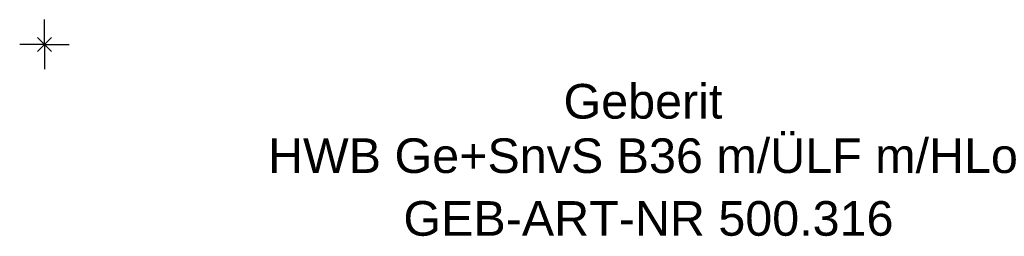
# Model space of a CAD drawing. Header units: millimetres. Extents: x -181 to 181, y -19 to 850.
# Tile 1 of 2: x -2 to 97, y -19 to 2. Entities that reach past the tile are written whole.
import ezdxf
from ezdxf.enums import TextEntityAlignment as Align

# ---------------------------------------------------------------- set-up
doc = ezdxf.new("R2010")
doc.units = ezdxf.units.MM
doc.layers.get('0').update_dxf_attribs({"linetype": 'CONTINUOUS'})
for name, color, linetype, lineweight in [('Arbeitspunkt(DIN)', 7, 'CONTINUOUS', 25), ('GEB-ART-NR', 1, 'CONTINUOUS', 18), ('GEB-BEZUG', 2, 'CONTINUOUS', 25), ('GEB-TEXT', 5, 'CONTINUOUS', 18)]:
    doc.layers.add(name, color=color, linetype=linetype, lineweight=lineweight)
doc.styles.get("Standard").update_dxf_attribs({"font": 'arial.ttf'})

# ---------------------------------------------------------------- blocks, each defined once
blk = doc.blocks.new('Einfügepunkt')
at = {"layer": 'GEB-BEZUG'}
for p, q in [((-0.707, -0.707), (0.707, 0.707)), ((-0.707, 0.707), (0.707, -0.707))]:
    blk.add_line(p, q, dxfattribs=at)

msp = doc.modelspace()

# ---------------------------------------------------------------- linework, layer by layer
at = {"layer": 'Arbeitspunkt(DIN)', "ltscale": 25}
for q in [(0, 2.5), (-2.5, 0), (0, -2.5), (2.5, 0)]:
    msp.add_line((0, 0), q, dxfattribs=at)

# ---------------------------------------------------------------- block references
at = {"ltscale": 25}
msp.add_blockref('Einfügepunkt', (0, 0), dxfattribs=at)

# ---------------------------------------------------------------- texts
at = {"layer": 'GEB-ART-NR'}
msp.add_text('GEB-ART-NR 500.316', height=3.5, dxfattribs=at).set_placement((60.942, -19.343), align=Align.CENTER)
at = {"layer": 'GEB-TEXT'}
for s, p in [('Geberit', (60.389, -7.5)), ('HWB Ge+SnvS B36 m/ÜLF m/HLo', (60.389, -13))]:
    msp.add_text(s, height=3.5, dxfattribs=at).set_placement(p, align=Align.CENTER)

doc.saveas('drawing.dxf')
